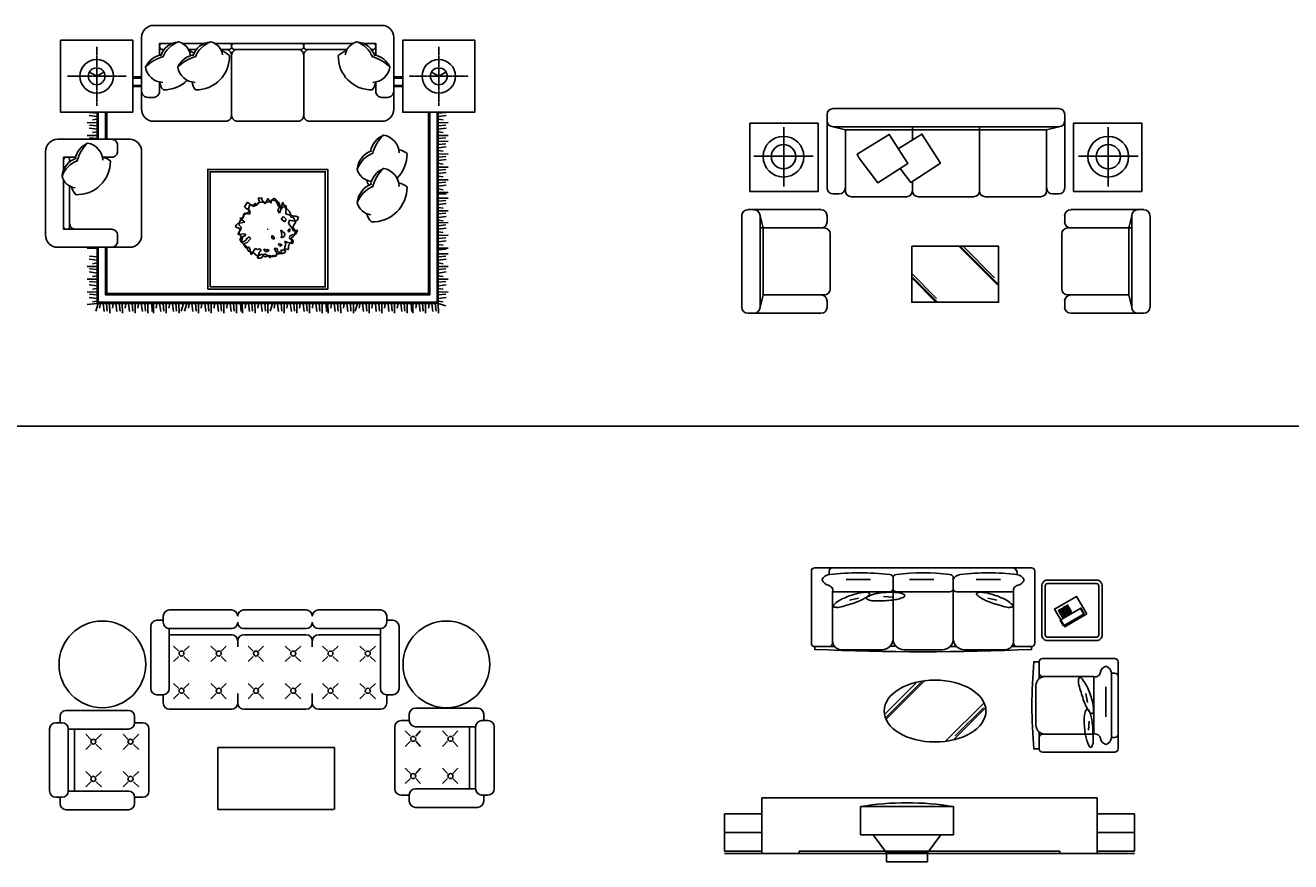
# Model space of a CAD drawing. Header units: millimetres. Extents: x -30782 to 40110, y 35885 to 73818.
# Tile 71 of 166: x -10539 to -349, y 59705 to 66444. Entities that reach past the tile are written whole.
import ezdxf

# ---------------------------------------------------------------- set-up
doc = ezdxf.new("R2010")
doc.units = ezdxf.units.MM
doc.linetypes.add('CENTER', pattern=[2, 1.25, -0.25, 0.25, -0.25])
doc.layers.add('L1', color=7, linetype='Continuous')
doc.styles.add('ROMANT', font='romant')

# ---------------------------------------------------------------- blocks, each defined once
blk = doc.blocks.new('A$C6C902EE1')
for p, q in [((415, 1535), (335, 1536)), ((415, 1585), (351, 1594)), ((415, 1613), (353, 1616)), ((415, 1563), (377, 1558)), ((3162, 1613), (3224, 1616)), ((3162, 1585), (3226, 1594)), ((3162, 1563), (3200, 1558)), ((3162, 1535), (3241, 1536)), ((415, 1432), (335, 1433)), ((418, 1482), (351, 1491)), ((416, 1510), (353, 1516)), ((418, 1461), (377, 1455)), ((3159, 1482), (3226, 1491)), ((3159, 1461), (3200, 1455)), ((3161, 1510), (3224, 1516)), ((3162, 1432), (3241, 1433)), ((416, 1408), (353, 1414)), ((3161, 1408), (3224, 1414)), ((3162, 1384), (3241, 1385)), ((3162, 1360), (3224, 1366)), ((3162, 1332), (3226, 1341)), ((3162, 1310), (3200, 1305)), ((3162, 1282), (3241, 1283)), ((3162, 1258), (3224, 1263)), ((3162, 1230), (3226, 1238)), ((3162, 1208), (3200, 1202)), ((3162, 1177), (3241, 1178)), ((3162, 1153), (3224, 1159)), ((3162, 1125), (3226, 1133)), ((3162, 1103), (3200, 1098)), ((3162, 1074), (3241, 1075)), ((3162, 1050), (3224, 1056)), ((3162, 1023), (3226, 1031)), ((1721, 927), (1711, 927)), ((1711, 927), (1719, 905)), ((1745, 929), (1721, 927)), ((1739, 916), (1745, 929)), ((1790, 925), (1767, 881)), ((1806, 899), (1790, 925)), ((1840, 923), (1818, 912)), ((1849, 921), (1840, 923)), ((1875, 896), (1849, 921)), ((3162, 1001), (3200, 995)), ((3162, 972), (3241, 973)), ((3162, 927), (3241, 927)), ((3164, 958), (3226, 963)), ((1609, 870), (1602, 859)), ((1602, 859), (1614, 844)), ((1626, 894), (1609, 870)), ((1614, 844), (1642, 831)), ((1645, 879), (1626, 894)), ((1642, 868), (1633, 842)), ((1633, 842), (1640, 824)), ((1640, 824), (1633, 813)), ((1673, 872), (1642, 868)), ((1642, 831), (1646, 809)), ((1677, 861), (1645, 879)), ((1687, 866), (1673, 872)), ((1687, 888), (1677, 861)), ((1702, 877), (1687, 888)), ((1704, 872), (1687, 866)), ((1724, 894), (1702, 877)), ((1718, 896), (1704, 872)), ((1758, 892), (1718, 896)), ((1719, 905), (1724, 894)), ((1767, 881), (1739, 916)), ((1786, 894), (1758, 892)), ((1807, 901), (1786, 894)), ((1817, 888), (1806, 899)), ((1828, 914), (1807, 901)), ((1818, 912), (1817, 888)), ((1855, 905), (1828, 914)), ((1866, 879), (1855, 905)), ((1879, 859), (1866, 879)), ((1871, 831), (1880, 851)), ((1874, 816), (1871, 831)), ((1883, 805), (1874, 816)), ((1888, 864), (1875, 896)), ((1900, 840), (1879, 859)), ((1880, 851), (1888, 864)), ((1902, 859), (1883, 805)), ((1931, 870), (1900, 840)), ((1908, 894), (1902, 859)), ((1937, 835), (1908, 894)), ((1939, 844), (1931, 870)), ((1933, 822), (1937, 835)), ((1933, 802), (1933, 822)), ((1962, 822), (1939, 844)), ((1971, 800), (1962, 822)), ((3162, 902), (3224, 908)), ((3162, 875), (3226, 883)), ((3162, 853), (3200, 847)), ((3162, 824), (3241, 825)), ((1547, 724), (1538, 713)), ((1605, 733), (1547, 724)), ((1563, 743), (1557, 713)), ((1592, 772), (1563, 763)), ((1563, 763), (1605, 733)), ((1583, 757), (1563, 743)), ((1589, 768), (1583, 757)), ((1595, 796), (1589, 770)), ((1589, 770), (1589, 768)), ((1595, 783), (1592, 772)), ((1598, 805), (1595, 783)), ((1603, 798), (1595, 796)), ((1625, 802), (1598, 805)), ((1633, 813), (1603, 798)), ((1639, 798), (1625, 802)), ((1646, 809), (1639, 798)), ((1915, 779), (1898, 757)), ((1898, 757), (1925, 737)), ((1937, 759), (1915, 779)), ((1925, 737), (1937, 759)), ((1976, 787), (1933, 802)), ((1957, 724), (1964, 750)), ((1982, 687), (1957, 724)), ((1964, 750), (2005, 741)), ((1975, 774), (1971, 800)), ((1978, 774), (1975, 774)), ((2005, 783), (1976, 787)), ((1995, 772), (1978, 774)), ((1992, 702), (2015, 735)), ((2001, 757), (1995, 772)), ((2009, 743), (2001, 757)), ((2015, 781), (2005, 783)), ((2005, 741), (2026, 746)), ((2015, 735), (2009, 743)), ((2036, 774), (2015, 781)), ((2026, 746), (2036, 774)), ((3162, 800), (3224, 806)), ((3162, 772), (3226, 780)), ((3162, 750), (3200, 745)), ((3162, 729), (3241, 730)), ((1538, 713), (1527, 700)), ((1527, 700), (1541, 691)), ((1541, 691), (1560, 682)), ((1554, 645), (1547, 634)), ((1547, 634), (1603, 639)), ((1566, 669), (1554, 645)), ((1571, 674), (1555, 652)), ((1555, 652), (1564, 632)), ((1557, 713), (1574, 693)), ((1560, 682), (1566, 669)), ((1578, 615), (1563, 593)), ((1564, 632), (1586, 606)), ((1574, 693), (1571, 674)), ((1592, 617), (1578, 615)), ((1612, 630), (1592, 617)), ((1603, 639), (1612, 630)), ((1625, 606), (1639, 615)), ((1639, 615), (1653, 601)), ((1788, 676), (1786, 676)), ((1788, 676), (1788, 678)), ((1788, 676), (1790, 676)), ((1788, 676), (1788, 674)), ((1821, 626), (1840, 614)), ((1821, 606), (1821, 626)), ((1840, 614), (1839, 596)), ((1894, 669), (1901, 632)), ((1927, 641), (1894, 669)), ((1901, 632), (1898, 608)), ((1898, 608), (1924, 618)), ((1924, 618), (1927, 641)), ((1952, 670), (1967, 680)), ((1957, 656), (1952, 670)), ((1967, 659), (1957, 656)), ((1964, 601), (1967, 623)), ((1967, 680), (1967, 659)), ((1967, 623), (1992, 634)), ((1978, 606), (1999, 623)), ((1993, 667), (1982, 687)), ((1993, 689), (1992, 702)), ((1992, 634), (1999, 630)), ((2010, 663), (1993, 689)), ((1999, 665), (1993, 667)), ((2029, 669), (1999, 665)), ((1999, 623), (2010, 647)), ((1999, 630), (2013, 636)), ((2010, 647), (2010, 663)), ((2013, 636), (2024, 654)), ((2024, 654), (2029, 669)), ((3162, 705), (3224, 711)), ((3162, 677), (3226, 686)), ((3162, 655), (3200, 650)), ((3162, 627), (3241, 628)), ((415, 523), (335, 524)), ((483, 531), (483, 148)), ((1563, 593), (1581, 569)), ((1586, 606), (1581, 590)), ((1581, 590), (1583, 566)), ((1581, 569), (1608, 582)), ((1583, 566), (1589, 562)), ((1589, 562), (1597, 553)), ((1608, 564), (1594, 549)), ((1594, 549), (1614, 525)), ((1597, 553), (1611, 542)), ((1608, 582), (1625, 606)), ((1620, 566), (1608, 564)), ((1611, 542), (1633, 499)), ((1614, 525), (1634, 536)), ((1653, 601), (1620, 566)), ((1634, 536), (1645, 518)), ((1645, 518), (1654, 470)), ((1679, 507), (1687, 521)), ((1687, 521), (1707, 514)), ((1707, 514), (1722, 518)), ((1735, 512), (1719, 490)), ((1722, 518), (1735, 512)), ((1758, 507), (1761, 516)), ((1761, 516), (1781, 510)), ((1787, 514), (1781, 510)), ((1787, 514), (1801, 507)), ((1839, 596), (1821, 606)), ((1840, 521), (1860, 523)), ((1862, 486), (1840, 521)), ((1860, 523), (1868, 510)), ((1868, 510), (1871, 499)), ((1881, 563), (1873, 555)), ((1873, 555), (1885, 541)), ((1905, 549), (1881, 563)), ((1885, 541), (1902, 547)), ((1902, 547), (1905, 549)), ((1910, 507), (1942, 518)), ((1923, 518), (1927, 536)), ((1931, 505), (1923, 518)), ((1925, 582), (1930, 577)), ((1933, 556), (1925, 582)), ((1927, 536), (1933, 556)), ((1930, 577), (1950, 571)), ((1942, 518), (1950, 512)), ((1950, 571), (1971, 564)), ((1950, 512), (1956, 518)), ((1956, 518), (1957, 536)), ((1957, 536), (1959, 551)), ((1959, 551), (1973, 564)), ((1992, 586), (1964, 601)), ((1971, 564), (1990, 562)), ((1973, 564), (1978, 571)), ((1984, 593), (1978, 606)), ((1978, 571), (1984, 593)), ((1990, 562), (1992, 586)), ((3093, 578), (3093, 148)), ((3162, 602), (3224, 608)), ((3162, 575), (3226, 583)), ((3162, 553), (3200, 547)), ((3162, 524), (3241, 525)), ((3164, 510), (3226, 515)), ((415, 427), (351, 435)), ((415, 454), (353, 460)), ((1633, 499), (1648, 494)), ((1648, 494), (1670, 490)), ((1654, 470), (1667, 486)), ((1667, 486), (1679, 507)), ((1670, 490), (1691, 472)), ((1691, 472), (1707, 459)), ((1719, 481), (1705, 444)), ((1705, 444), (1732, 444)), ((1707, 459), (1741, 475)), ((1719, 490), (1719, 481)), ((1732, 444), (1749, 457)), ((1741, 475), (1755, 464)), ((1749, 457), (1761, 479)), ((1755, 464), (1769, 451)), ((1770, 497), (1758, 507)), ((1761, 479), (1769, 477)), ((1769, 477), (1790, 462)), ((1769, 451), (1787, 466)), ((1787, 497), (1770, 497)), ((1793, 501), (1787, 497)), ((1787, 466), (1800, 466)), ((1790, 462), (1806, 448)), ((1801, 507), (1793, 501)), ((1800, 466), (1812, 462)), ((1806, 448), (1820, 457)), ((1812, 462), (1831, 455)), ((1820, 457), (1832, 466)), ((1831, 455), (1838, 459)), ((1832, 466), (1846, 457)), ((1838, 459), (1848, 464)), ((1846, 457), (1858, 462)), ((1848, 464), (1854, 468)), ((1854, 468), (1862, 479)), ((1858, 462), (1862, 486)), ((1862, 479), (1872, 479)), ((1871, 499), (1885, 486)), ((1872, 479), (1879, 479)), ((1879, 479), (1882, 481)), ((1882, 481), (1903, 481)), ((1885, 486), (1905, 479)), ((1894, 507), (1910, 507)), ((1903, 481), (1894, 507)), ((1905, 479), (1925, 488)), ((1925, 488), (1931, 505)), ((3162, 479), (3241, 479)), ((3162, 454), (3224, 460)), ((3162, 427), (3226, 435)), ((415, 376), (335, 377)), ((415, 324), (351, 333)), ((416, 352), (353, 358)), ((415, 405), (377, 399)), ((3162, 405), (3200, 399)), ((3162, 376), (3241, 377)), ((3162, 352), (3224, 358)), ((3162, 324), (3226, 333)), ((415, 274), (335, 275)), ((415, 222), (351, 230)), ((415, 249), (353, 255)), ((415, 302), (377, 297)), ((3162, 302), (3200, 297)), ((3162, 274), (3241, 275)), ((3162, 249), (3224, 255)), ((3162, 222), (3226, 230)), ((415, 171), (335, 172)), ((415, 119), (351, 128)), ((415, 147), (353, 153)), ((415, 200), (377, 194)), ((3162, 200), (3200, 194)), ((3162, 171), (3241, 172)), ((3162, 147), (3224, 153)), ((3162, 119), (3226, 128)), ((415, 79), (335, 70)), ((415, 97), (377, 92)), ((423, 79), (404, 17)), ((441, 79), (435, 41)), ((463, 79), (471, 15)), ((491, 79), (496, 17)), ((515, 79), (516, 0)), ((543, 79), (538, 41)), ((565, 79), (574, 15)), ((593, 79), (599, 17)), ((617, 79), (618, 0)), ((646, 79), (640, 41)), ((668, 79), (676, 15)), ((696, 79), (701, 17)), ((720, 79), (721, 0)), ((748, 79), (743, 41)), ((770, 79), (779, 15)), ((798, 79), (804, 17)), ((823, 79), (823, 0)), ((854, 77), (858, 15)), ((868, 79), (869, 0)), ((896, 79), (891, 41)), ((918, 79), (927, 15)), ((946, 79), (952, 17)), ((970, 79), (971, 0)), ((999, 79), (993, 41)), ((1021, 79), (1029, 15)), ((1049, 79), (1054, 17)), ((1073, 79), (1074, 0)), ((1111, 79), (1092, 17)), ((1138, 79), (1119, 17)), ((1156, 79), (1151, 41)), ((1178, 79), (1186, 15)), ((1206, 79), (1212, 17)), ((1230, 79), (1231, 0)), ((1259, 79), (1253, 41)), ((1281, 79), (1289, 15)), ((1308, 79), (1314, 17)), ((1332, 79), (1333, 0)), ((1361, 79), (1356, 41)), ((1383, 79), (1391, 15)), ((1411, 79), (1417, 17)), ((1435, 79), (1436, 0)), ((1463, 79), (1458, 41)), ((1486, 79), (1494, 15)), ((1513, 79), (1519, 17)), ((1538, 79), (1538, 0)), ((1569, 77), (1574, 15)), ((1583, 79), (1584, 0)), ((1612, 79), (1606, 41)), ((1634, 79), (1642, 15)), ((1661, 79), (1667, 17)), ((1685, 79), (1686, 0)), ((1714, 79), (1709, 41)), ((1736, 79), (1744, 15)), ((1764, 79), (1770, 17)), ((1788, 79), (1789, 0)), ((1828, 79), (1809, 17)), ((1846, 79), (1840, 41)), ((1868, 79), (1876, 15)), ((1896, 79), (1901, 17)), ((1920, 79), (1921, 0)), ((1948, 79), (1943, 41)), ((1970, 79), (1979, 15)), ((1998, 79), (2004, 17)), ((2022, 79), (2023, 0)), ((2051, 79), (2045, 41)), ((2073, 79), (2081, 15)), ((2101, 79), (2106, 17)), ((2125, 79), (2126, 0)), ((2153, 79), (2148, 41)), ((2175, 79), (2184, 15)), ((2203, 79), (2209, 17)), ((2228, 79), (2228, 0)), ((2259, 77), (2263, 15)), ((2273, 79), (2274, 0)), ((2301, 79), (2296, 41)), ((2323, 79), (2332, 15)), ((2351, 79), (2357, 17)), ((2375, 79), (2376, 0)), ((2404, 79), (2398, 41)), ((2426, 79), (2434, 15)), ((2454, 79), (2459, 17)), ((2478, 79), (2479, 0)), ((2512, 79), (2493, 17)), ((2530, 79), (2525, 41)), ((2552, 79), (2561, 15)), ((2580, 79), (2586, 17)), ((2604, 79), (2605, 0)), ((2633, 79), (2627, 41)), ((2655, 79), (2663, 15)), ((2682, 79), (2688, 17)), ((2707, 79), (2707, 0)), ((2735, 79), (2730, 41)), ((2757, 79), (2765, 15)), ((2785, 79), (2791, 17)), ((2809, 79), (2810, 0)), ((2838, 79), (2832, 41)), ((2860, 79), (2868, 15)), ((2887, 79), (2893, 17)), ((2912, 79), (2912, 0)), ((2943, 77), (2948, 15)), ((2957, 79), (2958, 0)), ((2986, 79), (2980, 41)), ((3008, 79), (3016, 15)), ((3035, 79), (3041, 17)), ((3059, 79), (3060, 0)), ((3088, 79), (3083, 41)), ((3110, 79), (3118, 15)), ((3138, 79), (3144, 17)), ((3162, 97), (3200, 92)), ((3162, 79), (3163, 0)), ((3162, 79), (3224, 60))]:
    blk.add_line(p, q)
for points in [[(2803, 1643, -0.414214), (2707, 1546), (2127, 1546, -0.414214), (2078, 1594, -0.414214), (2030, 1546), (1547, 1546, -0.414214), (1498, 1594, -0.414214), (1450, 1546), (870, 1546, -0.414214), (773, 1643), (773, 2223, -0.414214), (870, 2319), (2707, 2319, -0.414214), (2803, 2223)], [(1518, 2174), (2059, 2174, -0.414214), (2078, 2155), (2078, 2145, -0.414214), (2059, 2126), (1518, 2126, -0.414214), (1498, 2145), (1498, 2155, -0.414214)], [(677, 1401, -0.414214), (773, 1304), (773, 724, -0.000209), (773, 676, -0.000209), (773, 628), (773, 628, -0.414214), (677, 531), (97, 531, -0.414214), (0, 628), (0, 1304, -0.414214), (97, 1401)]]:
    blk.add_lwpolyline(points, format="xyb", close=True)
for points in [[(701, 2199), (121, 2199), (121, 1619), (701, 1619)], [(3456, 2199), (2876, 2199), (2876, 1619), (3456, 1619)], [(1305, 193), (2272, 193), (2272, 1159), (1305, 1159)], [(1324, 212), (2252, 212), (2252, 1140), (1324, 1140)]]:
    blk.add_lwpolyline(points, close=True)
at = {"linetype": 'CENTER'}
for points in [[(411, 2145), (411, 1672)], [(3166, 2145), (3166, 1672)], [(648, 1909), (174, 1909)], [(3403, 1909), (2929, 1909)]]:
    blk.add_lwpolyline(points, dxfattribs=at)
for points in [[(804, 1982, -0.14773), (945, 2065, -0.213343), (1070, 2186, -0.178662)], [(1020, 2174), (918, 2174), (918, 2079, -0.414214)], [(955, 2126), (938, 2126, -0.414214), (918, 2145), (918, 2155, -0.414214), (938, 2174)], [(926, 2071, -0.306663), (1070, 2186, -0.30633), (1164, 2081, 0.872847)], [(938, 2174), (1020, 2174, -0.414214)], [(1064, 1982, -0.14773), (1206, 2065, -0.213343), (1330, 2186, -0.178662)], [(1100, 2174), (1280, 2174, -0.414214)], [(1186, 2071, -0.306663), (1330, 2186, -0.30633), (1425, 2081, 0.872847)], [(1361, 2174), (1479, 2174, -0.414214), (1498, 2155), (1498, 2145, -0.414214), (1479, 2126), (1409, 2126, -0.414214)], [(2476, 2174), (2098, 2174, 0.414214), (2078, 2155), (2078, 2145, 0.414214), (2098, 2126), (2428, 2126, 0.414214)], [(2651, 2071, 0.306663), (2507, 2186, 0.30633), (2412, 2081, -0.872847)], [(2773, 1982, 0.14773), (2631, 2065, 0.213343), (2507, 2186, 0.178662)], [(2639, 2174), (2557, 2174, 0.414214)], [(2621, 2126), (2639, 2126, 0.414214), (2658, 2145), (2658, 2155, 0.414214), (2639, 2174)], [(943, 1860, -0.356772), (804, 1982, -0.249542), (930, 2082, 9.61688)], [(1203, 1860, -0.356772), (1064, 1982, -0.249542), (1190, 2082, 9.61688)], [(1216, 2126), (1149, 2126, -0.414214)], [(1196, 2095, 0.071865), (1155, 2114, -7.115464)], [(1179, 1863, 0.165541), (1208, 1799, 0.425989), (1480, 2076, 0.121523), (1416, 2114, -7.115464)], [(1450, 2126, -0.414214), (1498, 2078), (1498, 1594, -0.414214)], [(1547, 2126, 0.414214), (1498, 2078)], [(2030, 2126, -0.414214), (2078, 2078)], [(2127, 2126, 0.414214), (2078, 2078), (2078, 1594, 0.414214)], [(2658, 1863, -0.165541), (2629, 1799, -0.425989), (2357, 2076, -0.121523), (2422, 2114, 7.115464)], [(2634, 1860, 0.356772), (2773, 1982, 0.249542), (2647, 2082, -9.61688)], [(918, 1863), (918, 1788, -0.414214), (870, 1739), (822, 1739, -0.414214), (773, 1788)], [(918, 1863, 0.165541), (948, 1799, 0.200231), (1140, 1877, 0.121523)], [(2803, 1788, -0.414214), (2755, 1739), (2707, 1739, -0.414214), (2658, 1788), (2658, 1863)], [(2721, 1435, 0.14773), (2635, 1289, 0.213343), (2509, 1160, 0.178662)], [(2847, 1292, 0.356772), (2721, 1435, 0.249542), (2617, 1305, -9.61688)], [(338, 1370, 0.14773), (255, 1229, 0.213343), (133, 1104, 0.178662)], [(460, 1232, 0.356772), (338, 1370, 0.249542), (237, 1245, -9.61688)], [(457, 1256), (532, 1256, 0.414214), (580, 1304), (580, 1353, 0.414214), (532, 1401)], [(248, 1249, 0.306663), (133, 1104, 0.30633), (238, 1010, -0.872847)], [(193, 1219), (193, 1237, 0.414214), (174, 1256), (164, 1256, 0.414214), (145, 1237)], [(145, 1237), (145, 1154, 0.414214)], [(457, 1256, -0.165541), (521, 1226, -0.425989), (244, 955, -0.121523), (206, 1019, 7.115464)], [(2628, 1309, 0.306663), (2509, 1160, 0.30633), (2618, 1063, -0.872847)], [(2844, 1317, -0.165541), (2910, 1286, -0.200231), (2830, 1088, -0.121523)], [(2721, 1166, 0.14773), (2635, 1020, 0.213343), (2509, 891, 0.178662)], [(2847, 1022, 0.356772), (2721, 1166, 0.249542), (2617, 1036, -9.61688)], [(145, 1074), (145, 676), (532, 676, -0.414214), (580, 628), (580, 579, -0.414214), (532, 531)], [(145, 1074), (145, 676), (532, 676, -0.414214), (580, 628), (580, 579, -0.414214), (532, 531)], [(145, 1074), (145, 695, 0.414214), (164, 676), (174, 676, 0.414214), (193, 695), (193, 1025, 0.414214)], [(2628, 1040, 0.306663), (2509, 891, 0.30633), (2618, 793, -0.872847)], [(2604, 1030, -0.071865), (2584, 1072, 7.115464)], [(2844, 1048, -0.165541), (2910, 1017, -0.425989), (2624, 736, -0.121523), (2584, 803, 7.115464)], [(242, 676, -0.414214), (193, 724, 1)], [(193, 695, -0.414214), (174, 676), (164, 676, -0.414214), (145, 695), (145, 676)]]:
    blk.add_lwpolyline(points, format="xyb")
for points in [[(1280, 2174), (1100, 2174)], [(2476, 2174), (1361, 2174)], [(2658, 2079), (2658, 2174), (2557, 2174)], [(411, 1909), (352, 1942)], [(411, 1909), (469, 1942)], [(3166, 1909), (3107, 1942)], [(3166, 1909), (3224, 1942)], [(411, 1909), (411, 1841)], [(701, 1905), (773, 1905)], [(701, 1895), (773, 1895)], [(701, 1836), (773, 1836)], [(2803, 1905), (2876, 1905)], [(2803, 1895), (2876, 1895)], [(2803, 1836), (2876, 1836)], [(3166, 1909), (3166, 1841)], [(701, 1826), (773, 1826)], [(2803, 1826), (2876, 1826)], [(415, 1401), (415, 1619)], [(424, 1401), (424, 1619)], [(483, 1401), (483, 1619)], [(493, 1401), (493, 1619)], [(3084, 1619), (3084, 1379)], [(3093, 1619), (3093, 1379)], [(3152, 1619), (3152, 1379)], [(3162, 1619), (3162, 1379)], [(3084, 1388), (3084, 563)], [(3093, 1388), (3093, 558)], [(3152, 1388), (3152, 530)], [(3162, 1388), (3162, 525)], [(240, 1256), (145, 1256), (145, 1154)], [(3162, 540), (3162, 79), (415, 79), (415, 531)], [(3152, 537), (3152, 89), (424, 89), (424, 531)], [(3093, 578), (3093, 148), (483, 148), (483, 531)], [(3084, 578), (3084, 158), (493, 158), (493, 531)]]:
    blk.add_lwpolyline(points)
for centre, radius in [((411, 1909), 135), ((3166, 1909), 135), ((411, 1909), 67.7), ((3166, 1909), 67.7)]:
    blk.add_circle(centre, radius)
blk = doc.blocks.new('A$C780F33EA')
for p, q in [((726, 1649), (726, 1648)), ((2552, 1649), (736, 1649)), ((687, 1011), (687, 1600)), ((2601, 1011), (2601, 1600)), ((2601, 1600), (2601, 1551)), ((338, 1022), (338, 1500)), ((2552, 1502), (736, 1502)), ((736, 1502), (834, 1477)), ((2454, 1477), (834, 1477)), ((834, 1477), (834, 987)), ((1374, 1502), (1374, 1396)), ((1914, 1502), (1914, 987)), ((2552, 1502), (2454, 1477)), ((2454, 1477), (2454, 987)), ((2949, 1022), (2949, 1500)), ((576, 1264), (97, 1264)), ((2712, 1264), (3191, 1264)), ((1374, 1063), (1374, 987)), ((736, 962), (785, 962)), ((1325, 937), (883, 937)), ((1423, 937), (1865, 937)), ((2405, 937), (1963, 937)), ((2552, 962), (2503, 962)), ((638, 835), (49, 835)), ((2649, 835), (3238, 835)), ((0, 49), (0, 785)), ((147, 49), (147, 785)), ((147, 785), (172, 687)), ((687, 785), (687, 736)), ((2600, 785), (2600, 736)), ((3140, 785), (3116, 687)), ((3140, 49), (3140, 785)), ((3288, 49), (3288, 785)), ((147, 687), (663, 687)), ((172, 147), (172, 687)), ((172, 687), (663, 687)), ((656, 691), (656, 687)), ((712, 196), (712, 638)), ((2576, 196), (2576, 638)), ((3116, 687), (2625, 687)), ((3140, 687), (2625, 687)), ((2631, 691), (2631, 687)), ((3116, 147), (3116, 687)), ((2058, 230), (1754, 534)), ((2068, 232), (1765, 535)), ((2036, 285), (1782, 539)), ((1568, 118), (1368, 319)), ((1575, 89), (1368, 297)), ((1563, 89), (1368, 285)), ((147, 49), (172, 147)), ((172, 147), (663, 147)), ((656, 147), (656, 144)), ((3116, 147), (2625, 147)), ((2631, 147), (2631, 144)), ((3140, 49), (3116, 147)), ((638, 0), (49, 0)), ((49, 0), (98, 0)), ((687, 49), (687, 98)), ((2600, 49), (2600, 98)), ((2649, 0), (3238, 0)), ((3238, 0), (3189, 0))]:
    blk.add_line(p, q)
for points in [[(615, 1531), (65, 1531), (65, 981), (615, 981)], [(2672, 1531), (3222, 1531), (3222, 981), (2672, 981)], [(946, 1249), (1096, 1051), (1336, 1206), (1187, 1440), (928, 1281)], [(1368, 539), (2068, 539), (2068, 89), (1368, 89)]]:
    blk.add_lwpolyline(points, close=True)
blk.add_lwpolyline([(1275, 1166), (1360, 1054), (1600, 1209), (1451, 1443), (1260, 1325)])
for centre, radius in [((336, 1261), 164), ((336, 1261), 97.9), ((2951, 1261), 164), ((2951, 1261), 97.9)]:
    blk.add_circle(centre, radius)
for centre, start, end in [((736, 1600), 90, 180), ((2552, 1600), 0, 90), ((2552, 1600), 0, 90), ((736, 1551), 180, 270), ((2552, 1551), 270, 0), ((736, 1011), 180, 270), ((785, 1011), 270, 0), ((883, 987), 180, 270), ((1325, 987), 270, 0), ((1423, 987), 180, 270), ((1865, 987), 270, 0), ((1963, 987), 180, 270), ((2405, 987), 270, 0), ((2503, 1011), 180, 270), ((2552, 1011), 270, 0), ((49, 785), 90, 180), ((98, 785), 0, 90), ((638, 785), 0, 90), ((2649, 785), 90, 180), ((3189, 785), 90, 180), ((3238, 785), 0, 90), ((638, 736), 270, 0), ((2649, 736), 180, 270), ((663, 638), 0, 90), ((2625, 638), 90, 180), ((638, 98), 0, 90), ((663, 196), 270, 0), ((2625, 196), 180, 270), ((2649, 98), 90, 180), ((49, 49), 180, 270), ((49, 49), 180, 270), ((98, 49), 270, 0), ((638, 49), 270, 0), ((2649, 49), 180, 270), ((3189, 49), 180, 270), ((3238, 49), 270, 0), ((3238, 49), 270, 0)]:
    blk.add_arc(centre, 49.1, start, end)
blk = doc.blocks.new('A$C25E45DB8')
for p, q in [((843, 2341), (843, 2314)), ((1175, 2273), (980, 2273)), ((1357, 1797), (1357, 2287)), ((1685, 2273), (1489, 2273)), ((1842, 1797), (1842, 2287)), ((2223, 2273), (2027, 2273)), ((870, 1760), (870, 2174)), ((1330, 2174), (870, 2174)), ((1815, 2174), (1384, 2174)), ((1869, 2174), (2328, 2174)), ((2328, 2174), (2328, 1780)), ((2328, 1760), (2328, 2174)), ((1006, 2108), (1079, 2124)), ((1281, 2137), (1356, 2132)), ((2193, 2108), (2119, 2124)), ((2730, 2029), (2722, 2044)), ((2737, 2033), (2729, 2048)), ((2751, 2041), (2742, 2056)), ((2757, 2044), (2748, 2059)), ((2769, 2024), (2760, 2039)), ((2770, 2052), (2762, 2067)), ((2782, 2032), (2773, 2047)), ((2893, 1995), (2867, 2041)), ((2698, 2010), (2689, 2025)), ((2690, 2021), (2690, 2021)), ((2709, 1990), (2701, 2005)), ((2711, 2018), (2702, 2033)), ((2717, 2022), (2709, 2036)), ((2717, 2021), (2711, 2021)), ((2721, 1970), (2713, 1985)), ((2723, 1998), (2714, 2012)), ((2729, 2001), (2720, 2016)), ((2734, 1977), (2726, 1992)), ((2736, 2021), (2729, 2021)), ((2741, 1981), (2732, 1996)), ((2742, 2009), (2734, 2024)), ((2749, 2013), (2741, 2028)), ((2745, 2021), (2743, 2021)), ((2754, 1989), (2745, 2003)), ((2761, 1993), (2752, 2007)), ((2762, 2021), (2754, 2035)), ((2763, 2021), (2757, 2021)), ((2774, 2000), (2766, 2015)), ((2780, 2004), (2772, 2019)), ((2785, 2021), (2776, 2021)), ((2794, 2012), (2785, 2026)), ((2789, 2021), (2787, 2021)), ((726, 1733), (887, 1733)), ((726, 1711), (726, 1733)), ((885, 1735), (854, 1735)), ((870, 1780), (870, 1774)), ((870, 1780), (870, 1756)), ((870, 1777), (870, 1755)), ((870, 1774), (871, 1767)), ((871, 1767), (872, 1761)), ((872, 1761), (874, 1755)), ((874, 1755), (876, 1749)), ((876, 1749), (879, 1744)), ((879, 1744), (883, 1738)), ((883, 1738), (887, 1733)), ((887, 1733), (891, 1729)), ((1336, 1737), (1371, 1737)), ((1824, 1733), (1859, 1733)), ((2311, 1733), (2306, 1729)), ((2314, 1738), (2311, 1733)), ((2318, 1744), (2314, 1738)), ((2321, 1749), (2318, 1744)), ((2323, 1755), (2321, 1749)), ((2325, 1761), (2323, 1755)), ((2327, 1767), (2325, 1761)), ((2328, 1780), (2327, 1774)), ((2327, 1774), (2327, 1767)), ((2328, 1777), (2328, 1755)), ((2472, 1733), (2472, 1711)), ((891, 1729), (896, 1724)), ((896, 1724), (901, 1720)), ((901, 1720), (906, 1717)), ((906, 1717), (912, 1714)), ((912, 1714), (918, 1712)), ((918, 1712), (924, 1710)), ((924, 1710), (930, 1708)), ((930, 1708), (936, 1708)), ((936, 1708), (943, 1707)), ((943, 1707), (1267, 1707)), ((1447, 1707), (1752, 1707)), ((2255, 1707), (1932, 1707)), ((2261, 1708), (2255, 1707)), ((2267, 1708), (2261, 1708)), ((2274, 1710), (2267, 1708)), ((2280, 1712), (2274, 1710)), ((2286, 1714), (2280, 1712)), ((2291, 1717), (2286, 1714)), ((2297, 1720), (2291, 1717)), ((2302, 1724), (2297, 1720)), ((2306, 1729), (2302, 1724)), ((2534, 1611), (2534, 1474)), ((1548, 1447), (1288, 1186)), ((1592, 1455), (1295, 1159)), ((1615, 1462), (1307, 1154)), ((2509, 1431), (2508, 1425)), ((2511, 1438), (2509, 1431)), ((2513, 1444), (2511, 1438)), ((2515, 1450), (2513, 1444)), ((2518, 1455), (2515, 1450)), ((2521, 1461), (2518, 1455)), ((2525, 1466), (2521, 1461)), ((2529, 1470), (2525, 1466)), ((2534, 1475), (2529, 1470)), ((2539, 1479), (2534, 1475)), ((2545, 1482), (2539, 1479)), ((2550, 1485), (2545, 1482)), ((2556, 1487), (2550, 1485)), ((2578, 1492), (2556, 1492)), ((2562, 1489), (2556, 1487)), ((2581, 1492), (2557, 1492)), ((2561, 1492), (2975, 1492)), ((2568, 1491), (2562, 1489)), ((2575, 1491), (2568, 1491)), ((2581, 1492), (2575, 1491)), ((2975, 1257), (2975, 1492)), ((3115, 1522), (3115, 1257)), ((3142, 1519), (3115, 1519)), ((2508, 1425), (2508, 1419)), ((2508, 1419), (2508, 1257)), ((2909, 1356), (2924, 1282)), ((3070, 1167), (3070, 1408)), ((2085, 1275), (1780, 970)), ((2102, 1241), (1843, 982)), ((2085, 1240), (1858, 1014)), ((2508, 1101), (2508, 1257)), ((2975, 1257), (2975, 1028)), ((3115, 1257), (3115, 998)), ((2932, 1059), (2935, 1133)), ((2508, 1095), (2508, 1101)), ((2509, 1088), (2508, 1095)), ((2511, 1082), (2509, 1088)), ((2513, 1076), (2511, 1082)), ((2515, 1070), (2513, 1076)), ((2518, 1064), (2515, 1070)), ((2521, 1059), (2518, 1064)), ((2525, 1054), (2521, 1059)), ((2529, 1049), (2525, 1054)), ((2534, 1045), (2529, 1049)), ((2539, 1041), (2534, 1045)), ((2545, 1038), (2539, 1041)), ((2550, 1035), (2545, 1038)), ((2556, 1032), (2550, 1035)), ((2562, 1030), (2556, 1032)), ((2578, 1028), (2556, 1028)), ((2561, 1028), (2975, 1028)), ((2568, 1029), (2562, 1030)), ((2575, 1028), (2568, 1029)), ((2581, 1028), (2575, 1028)), ((2975, 1028), (2581, 1028)), ((3142, 1001), (3115, 1001)), ((3000, 515), (300, 515)), ((300, 65), (300, 515)), ((3000, 515), (3000, 65)), ((1844, 444), (1094, 444)), ((1094, 217), (1094, 444)), ((1844, 217), (1844, 444)), ((0, 385), (300, 385)), ((0, 385), (0, 85)), ((3000, 385), (3300, 385)), ((3300, 385), (3300, 85)), ((0, 235), (300, 235)), ((1844, 217), (1094, 217)), ((1197, 217), (1303, 73)), ((1742, 217), (1635, 73)), ((3000, 235), (3300, 235)), ((0, 85), (300, 85)), ((3300, 65), (0, 65)), ((2700, 85), (600, 85)), ((600, 65), (600, 85)), ((1303, 73), (1635, 73)), ((1303, 73), (1303, 0)), ((1303, 0), (1635, 0)), ((1635, 73), (1635, 0)), ((2700, 85), (2700, 65)), ((3000, 85), (3300, 85))]:
    blk.add_line(p, q)
for points in [[(2472, 2368, -0.414214), (2499, 2341), (2499, 1760, -0.414214), (2472, 1733), (2472, 1711, -0.022691), (726, 1711), (726, 1733, -0.414214), (699, 1760), (699, 2341, -0.414214), (726, 2368)], [(2555, 1827, 0.414214), (2600, 1782), (2996, 1782, 0.414214), (3041, 1827), (3041, 2223, 0.414214), (2996, 2268), (2600, 2268, 0.414214), (2555, 2223)], [(877, 2058, -0.273563), (879, 2069, -0.049283), (923, 2104, -0.032476), (962, 2124, -0.023517), (1018, 2146, -0.023517), (1077, 2163, -0.032476), (1120, 2170, -0.069805), (1160, 2168, -0.273563), (1168, 2161, -0.273563), (1166, 2151, -0.069805), (1135, 2125, -0.032476), (1096, 2105, -0.023517), (1040, 2083, -0.023517), (982, 2066, -0.023929), (925, 2050, -0.069805), (885, 2051, -0.273563)], [(1143, 2124, -0.273563), (1148, 2134, -0.049283), (1201, 2155, -0.032476), (1243, 2164, -0.023517), (1303, 2170, -0.023517), (1364, 2171, -0.032476), (1407, 2166, -0.069805), (1445, 2154, -0.273563), (1452, 2145, -0.273563), (1446, 2135, -0.069805), (1410, 2119, -0.032476), (1367, 2110, -0.023517), (1307, 2104, -0.023517), (1247, 2103, -0.023929), (1187, 2103, -0.069805), (1149, 2115, -0.273563)], [(2322, 2058, 0.273563), (2320, 2069, 0.049283), (2275, 2104, 0.032476), (2236, 2124, 0.023517), (2180, 2146, 0.023517), (2122, 2163, 0.032476), (2079, 2170, 0.069805), (2039, 2168, 0.273563), (2030, 2161, 0.273563), (2033, 2151, 0.069805), (2064, 2125, 0.032476), (2102, 2105, 0.023517), (2159, 2083, 0.023517), (2217, 2066, 0.023929), (2274, 2050, 0.069805), (2314, 2051, 0.273563)], [(2582, 1827, 0.414214), (2600, 1809), (2996, 1809, 0.414214), (3014, 1827), (3014, 2223, 0.414214), (2996, 2241), (2600, 2241, 0.414214), (2582, 2223)], [(2859, 1485, -0.273563), (2870, 1483, -0.049283), (2904, 1438, -0.032476), (2925, 1399, -0.023517), (2947, 1343, -0.023517), (2963, 1285, -0.032476), (2971, 1242, -0.069805), (2969, 1202, -0.273563), (2962, 1193, -0.273563), (2951, 1196, -0.069805), (2926, 1227, -0.032476), (2906, 1265, -0.023517), (2884, 1322, -0.023517), (2867, 1380, -0.023929), (2850, 1437, -0.069805), (2852, 1477, -0.273563)], [(2949, 921, -0.273563), (2939, 926, -0.049283), (2917, 978, -0.032476), (2906, 1020, -0.023517), (2899, 1080, -0.023517), (2896, 1141, -0.032476), (2900, 1184, -0.069805), (2911, 1223, -0.273563), (2920, 1229, -0.273563), (2930, 1224, -0.069805), (2947, 1188, -0.032476), (2957, 1145, -0.023517), (2965, 1086, -0.023517), (2967, 1025, -0.023929), (2969, 966, -0.069805), (2958, 928, -0.273563)]]:
    blk.add_lwpolyline(points, format="xyb", close=True)
for points in [[(2917, 1996), (2739, 1893), (2657, 2035), (2835, 2137)], [(2896, 1997), (2730, 1901), (2704, 1947), (2870, 2043)], [(2731, 2030), (2716, 2021), (2708, 2036), (2723, 2044)], [(2751, 2041), (2737, 2033), (2728, 2048), (2743, 2056)], [(2771, 2053), (2756, 2044), (2748, 2059), (2762, 2067)], [(2783, 2032), (2768, 2024), (2759, 2039), (2774, 2047)], [(2712, 2018), (2697, 2010), (2688, 2025), (2703, 2033)], [(2723, 1998), (2709, 1990), (2700, 2004), (2715, 2013)], [(2735, 1978), (2720, 1969), (2712, 1984), (2727, 1993)], [(2743, 2009), (2728, 2001), (2720, 2016), (2734, 2024)], [(2755, 1989), (2740, 1981), (2731, 1995), (2746, 2004)], [(2763, 2021), (2748, 2012), (2740, 2027), (2755, 2036)], [(2775, 2001), (2760, 1992), (2752, 2007), (2766, 2016)], [(2794, 2012), (2780, 2003), (2771, 2018), (2786, 2027)]]:
    blk.add_lwpolyline(points, close=True)
for points in [[(1815, 1733), (1869, 1733)], [(2310, 1733), (2472, 1733)], [(2534, 1045), (2534, 909)]]:
    blk.add_lwpolyline(points)
for points in [[(2474, 1257, -0.00956), (2490, 1611), (2534, 1611, -0.414214), (2561, 1638), (3142, 1638, -0.414214), (3169, 1611), (3169, 1257)], [(3169, 1257), (3169, 909, -0.414214), (3142, 882), (2561, 882, -0.414214), (2534, 909), (2490, 909, -0.009432), (2474, 1257)]]:
    blk.add_lwpolyline(points, format="xyb")
for centre, radius, start, end in [((726, 2341), 27, 90, 180), ((870, 2341), 27, 90, 180), ((2311, 2326), 45.3, 344.8835, 69.092), ((854, 2239), 76.3, 97.7958, 155.2516), ((854, 2299), 74.5, 202.2154, 254.6213), ((1087, 54), 2273, 83.8628, 96.1372), ((1330, 2287), 27, 0, 90), ((1384, 2287), 27, 90, 180), ((1599, 568), 1759, 82.9654, 97.0346), ((1815, 2287), 27, 0, 90), ((1909, 2239), 76.3, 97.7958, 155.2516), ((2126, 332), 1995, 83.4356, 96.5644), ((2344, 2239), 76.3, 24.7484, 82.2042), ((2345, 2299), 74.5, 285.3787, 337.7846), ((830, 2185), 42.1, 344.7057, 84.7518), ((1330, 2201), 27, 270, 0), ((1384, 2201), 27, 180, 270), ((1815, 2201), 27, 270, 0), ((1869, 2201), 27, 180, 270), ((2368, 2185), 42.1, 95.2482, 195.2943), ((843, 1760), 27, 270, 0), ((1267, 1797), 90, 270, 0), ((1447, 1797), 90, 180, 270), ((1752, 1797), 90, 270, 0), ((1932, 1797), 90, 180, 270), ((2355, 1760), 27, 180, 270), ((2986, 1532), 42.1, 254.7057, 354.7518), ((3088, 1515), 62, 100.6304, 167.4034), ((3038, 1508), 78.2, 10.3066, 60.3591), ((2561, 1519), 27, 180, 270), ((3142, 1492), 27, 0, 90), ((2561, 1001), 27, 90, 180), ((2986, 987), 42.1, 5.2482, 105.2943), ((3142, 1028), 27, 270, 0), ((3088, 1005), 62, 192.5966, 259.3696), ((3038, 1012), 78.2, 299.6409, 349.6934), ((1469, -1845), 2320, 80.6925, 99.3075)]:
    blk.add_arc(centre, radius, start, end)
blk.add_ellipse((1695, 1214), major_axis=(-410, 0), ratio=0.608005)
at = {"style": 'ROMANT', "text_generation_flag": 4}
for s, p in [('6', (2737, 2039)), ('3', (2757, 2051)), ('2', (2770, 2029)), ('#', (2700, 2016)), ('0', (2710, 1995)), ('9', (2717, 2027)), ('*', (2719, 1974)), ('8', (2729, 2006)), ('7', (2741, 1986)), ('5', (2749, 2018)), ('4', (2761, 1998)), ('1', (2781, 2009))]:
    blk.add_text(s, height=9.07, rotation=120, dxfattribs=at).set_placement(p)
blk = doc.blocks.new('A$C144B2C1F')
at = {"linetype": 'ByBlock'}
for p, q in [((915, 1560), (915, 1510)), ((1465, 1610), (965, 1610)), ((2065, 1610), (1565, 1610)), ((2665, 1610), (2165, 1610)), ((2715, 1510), (2715, 1560)), ((814, 1476), (814, 976)), ((914, 1526), (864, 1526)), ((964, 976), (964, 1460)), ((965, 1460), (1465, 1460)), ((1565, 1460), (2065, 1460)), ((2165, 1460), (2665, 1460)), ((2664, 1460), (2664, 976)), ((2764, 1526), (2714, 1526)), ((2814, 976), (2814, 1476)), ((965, 1410), (1465, 1410)), ((1515, 1311), (1515, 1360)), ((1565, 1410), (2065, 1410)), ((2115, 1311), (2115, 1360)), ((2165, 1410), (2664, 1410)), ((1040, 1277), (998, 1317)), ((1040, 1235), (998, 1193)), ((1081, 1277), (1123, 1317)), ((1081, 1235), (1123, 1193)), ((1340, 1277), (1298, 1317)), ((1340, 1235), (1298, 1193)), ((1381, 1277), (1423, 1317)), ((1381, 1235), (1423, 1193)), ((1640, 1277), (1598, 1317)), ((1640, 1235), (1598, 1193)), ((1681, 1277), (1723, 1317)), ((1681, 1235), (1723, 1193)), ((1940, 1277), (1898, 1317)), ((1940, 1235), (1898, 1193)), ((1981, 1277), (2023, 1317)), ((1981, 1235), (2023, 1193)), ((2240, 1277), (2198, 1317)), ((2240, 1235), (2198, 1193)), ((2281, 1277), (2323, 1317)), ((2281, 1235), (2323, 1193)), ((2540, 1277), (2498, 1317)), ((2540, 1235), (2498, 1193)), ((2581, 1277), (2623, 1317)), ((2581, 1235), (2623, 1193)), ((864, 926), (914, 926)), ((915, 926), (915, 860)), ((1040, 977), (998, 1017)), ((1040, 935), (998, 893)), ((1081, 977), (1123, 1017)), ((1081, 935), (1123, 893)), ((1340, 977), (1298, 1017)), ((1340, 935), (1298, 893)), ((1381, 977), (1423, 1017)), ((1381, 935), (1423, 893)), ((1515, 860), (1515, 937)), ((1515, 926), (1515, 860)), ((1640, 977), (1598, 1017)), ((1640, 935), (1598, 893)), ((1681, 977), (1723, 1017)), ((1681, 935), (1723, 893)), ((1940, 977), (1898, 1017)), ((1940, 935), (1898, 893)), ((1981, 977), (2023, 1017)), ((1981, 935), (2023, 893)), ((2115, 860), (2115, 937)), ((2115, 926), (2115, 860)), ((2240, 977), (2198, 1017)), ((2240, 935), (2198, 893)), ((2281, 977), (2323, 1017)), ((2281, 935), (2323, 893)), ((2540, 977), (2498, 1017)), ((2540, 935), (2498, 893)), ((2581, 977), (2623, 1017)), ((2581, 935), (2623, 893)), ((2714, 926), (2764, 926)), ((2715, 860), (2715, 926)), ((3446, 819), (2946, 819)), ((84, 750), (84, 700)), ((634, 800), (134, 800)), ((684, 700), (684, 750)), ((1129, 810), (965, 810)), ((1465, 810), (1088, 810)), ((1729, 810), (1565, 810)), ((2065, 810), (1688, 810)), ((2329, 810), (2165, 810)), ((2665, 810), (2288, 810)), ((2896, 718), (2830, 718)), ((2896, 769), (2896, 719)), ((3530, 718), (3480, 718)), ((3496, 719), (3496, 769)), ((0, 651), (0, 151)), ((100, 701), (50, 701)), ((150, 151), (150, 651)), ((150, 650), (634, 650)), ((200, 151), (200, 650)), ((750, 701), (684, 701)), ((800, 651), (800, 274)), ((2780, 504), (2780, 668)), ((2905, 593), (2863, 635)), ((2946, 669), (3430, 669)), ((2948, 593), (2987, 635)), ((3205, 593), (3163, 635)), ((3248, 593), (3287, 635)), ((3380, 668), (3380, 169)), ((3430, 668), (3430, 168)), ((3580, 168), (3580, 668)), ((333, 567), (293, 608)), ((333, 525), (293, 484)), ((375, 567), (418, 608)), ((375, 525), (418, 484)), ((633, 567), (593, 608)), ((633, 525), (593, 484)), ((675, 567), (718, 608)), ((675, 525), (718, 484)), ((2780, 168), (2780, 545)), ((2905, 552), (2863, 510)), ((2948, 552), (2987, 510)), ((3205, 552), (3163, 510)), ((3248, 552), (3287, 510)), ((2295, 501), (1355, 501)), ((1355, 501), (1355, 1)), ((2295, 1), (2295, 501)), ((333, 267), (293, 308)), ((375, 267), (418, 308)), ((633, 267), (593, 308)), ((675, 267), (718, 308)), ((800, 314), (800, 151)), ((2905, 293), (2863, 335)), ((2948, 293), (2987, 335)), ((3205, 293), (3163, 335)), ((3248, 293), (3287, 335)), ((333, 225), (293, 184)), ((375, 225), (418, 184)), ((633, 225), (593, 184)), ((675, 225), (718, 184)), ((2905, 252), (2863, 210)), ((2948, 252), (2987, 210)), ((3205, 252), (3163, 210)), ((3248, 252), (3287, 210)), ((634, 150), (150, 150)), ((2830, 118), (2896, 118)), ((2896, 119), (2896, 69)), ((3430, 169), (2946, 169)), ((3480, 118), (3530, 118)), ((3496, 69), (3496, 119)), ((50, 101), (100, 101)), ((84, 100), (84, 50)), ((134, 0), (634, 0)), ((684, 101), (750, 101)), ((684, 50), (684, 100)), ((1355, 1), (2285, 1)), ((2946, 19), (3446, 19))]:
    blk.add_line(p, q, dxfattribs=at)
for centre, radius in [((425, 1171), 349), ((3195, 1171), 349), ((1062, 1258), 20), ((1362, 1258), 20), ((1662, 1258), 20), ((1962, 1258), 20), ((2262, 1258), 20), ((2562, 1258), 20), ((1062, 958), 20), ((1362, 958), 20), ((1662, 958), 20), ((1962, 958), 20), ((2262, 958), 20), ((2562, 958), 20), ((352, 548), 20), ((652, 548), 20), ((2928, 571), 20), ((3228, 571), 20), ((352, 248), 20), ((652, 248), 20), ((2928, 271), 20), ((3228, 271), 20)]:
    blk.add_circle(centre, radius, dxfattribs=at)
for centre, start, end in [((965, 1560), 90, 180), ((965, 1560), 90, 180), ((1465, 1560), 0, 90), ((1565, 1560), 90, 180), ((1565, 1560), 90, 180), ((2065, 1560), 0, 90), ((2165, 1560), 90, 180), ((2165, 1560), 90, 180), ((2665, 1560), 0, 90), ((864, 1476), 90, 180), ((965, 1510), 180, 270), ((1465, 1510), 270, 0), ((1565, 1510), 180, 270), ((2065, 1510), 270, 0), ((2165, 1510), 180, 270), ((2665, 1510), 270, 0), ((2764, 1476), 0, 90), ((1465, 1360), 0, 90), ((1565, 1360), 90, 180), ((2065, 1360), 0, 90), ((2165, 1360), 90, 180), ((864, 976), 180, 270), ((914, 976), 270, 0), ((2714, 976), 180, 270), ((2764, 976), 270, 0), ((965, 860), 180, 270), ((1465, 860), 270, 0), ((1565, 860), 180, 270), ((2065, 860), 270, 0), ((2165, 860), 180, 270), ((2665, 860), 270, 0), ((2946, 769), 90, 180), ((3446, 769), 0, 90), ((134, 750), 90, 180), ((634, 750), 0, 90), ((2830, 668), 90, 180), ((2946, 719), 180, 270), ((3480, 668), 90, 180), ((3530, 668), 0, 90), ((3530, 668), 0, 90), ((50, 651), 90, 180), ((100, 651), 0, 90), ((634, 700), 270, 0), ((750, 651), 0, 90), ((50, 151), 180, 270), ((50, 151), 180, 270), ((100, 151), 270, 0), ((634, 100), 0, 90), ((750, 151), 270, 0), ((2830, 168), 180, 270), ((2946, 119), 90, 180), ((3480, 168), 180, 270), ((3530, 168), 270, 0), ((134, 50), 180, 270), ((634, 50), 270, 0), ((2946, 69), 180, 270), ((3446, 69), 270, 0)]:
    blk.add_arc(centre, 50, start, end, dxfattribs=at)
blk = doc.blocks.new('format')
at = {"color": 155, "true_color": 0x546d8e}
blk.add_line((-27053, 63215), (40110, 63215), dxfattribs=at)

msp = doc.modelspace()

# ---------------------------------------------------------------- block references
for name, p in [('A$C6C902EE1', (-10375, 64124)), ('A$C780F33EA', (-4769, 64124)), ('A$C25E45DB8', (-4908, 59705)), ('A$C144B2C1F', (-10343, 60124))]:
    msp.add_blockref(name, p)
at = {"layer": 'L1'}
msp.add_blockref('format', (0, 0), dxfattribs=at)

doc.saveas('drawing.dxf')
